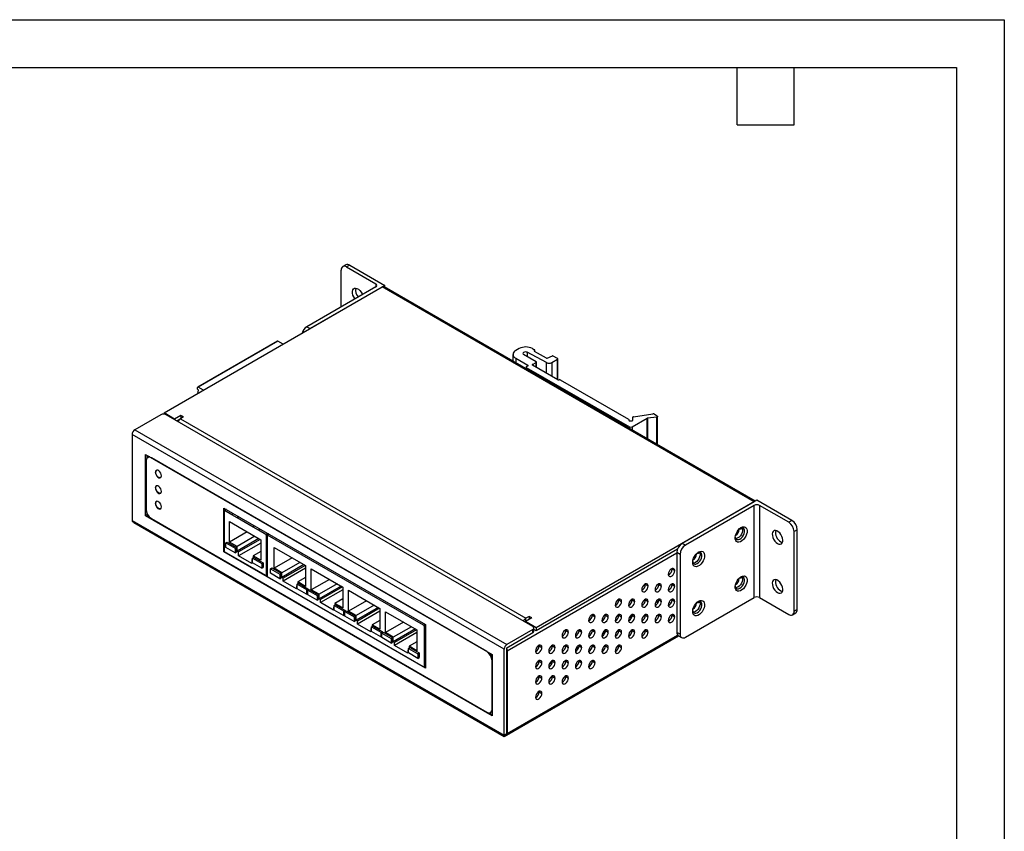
# Model space of a CAD drawing. Header units: millimetres. Extents: x 0 to 559, y 0 to 432.
# Tile 4 of 4: x 297 to 559, y 216 to 432. Entities that reach past the tile are written whole.
import ezdxf

# ---------------------------------------------------------------- set-up
doc = ezdxf.new("R2010")
doc.units = ezdxf.units.MM
doc.header["$LTSCALE"] = 2
doc.layers.add('TEXT', color=140, linetype='Continuous', lineweight=25)

msp = doc.modelspace()

# ---------------------------------------------------------------- linework, layer by layer
at = {"color": 7, "linetype": 'Continuous'}
for p, q in [((0, 431.81), (558.8, 431.81)), ((558.8, 431.81), (558.8, 0.01))]:
    msp.add_line(p, q, dxfattribs=at)
for p, q in [((382.36, 355.41), (382.36, 365.21)), ((383.62, 366.61), (382.77, 366.12)), ((384.62, 366.51), (383.77, 366.02)), ((383.77, 366.02), (391.55, 361.53)), ((384.62, 366.51), (393.96, 361.12)), ((335.2, 327.2), (393.25, 360.72)), ((391.55, 360.72), (373.24, 350.14)), ((393.96, 361.12), (374.09, 349.65)), ((391.55, 361.53), (391.55, 360.72)), ((492.24, 303.57), (393.25, 360.72)), ((492.54, 303.74), (393.75, 360.76)), ((393.96, 360.65), (393.96, 361.12)), ((373.24, 350.14), (374.09, 349.65)), ((365.39, 346.33), (344.17, 334.09)), ((365.49, 346.32), (344.27, 334.08)), ((366.9, 345.5), (365.49, 346.32)), ((429.7, 344.33), (428.78, 343.8)), ((436.99, 340.58), (431.87, 343.32)), ((431.87, 343.32), (431.87, 342.17)), ((433.24, 344.33), (433.8, 344)), ((433.8, 343.84), (433.73, 343.8)), ((433.73, 343.8), (433.73, 343.63)), ((433.73, 343.63), (436.87, 341.82)), ((433.8, 343.59), (433.8, 343.84)), ((433.86, 343.56), (433.86, 343.92)), ((428.05, 342.77), (428.05, 340.96)), ((428.78, 341.75), (432.03, 339.88)), ((428.78, 341.75), (428.78, 340.54)), ((434.23, 340.82), (430.9, 342.73)), ((433.24, 340.08), (434.23, 340.65)), ((434.23, 339.35), (434.23, 340.65)), ((434.28, 339.31), (434.28, 340.73)), ((437.12, 341.81), (438.54, 342.35)), ((438.37, 340.6), (439.95, 341.51)), ((439.95, 341.67), (438.8, 342.34)), ((439.95, 336.04), (439.95, 341.51)), ((440.01, 336.01), (440.01, 341.59)), ((431.55, 339.39), (431.55, 338.94)), ((432.03, 339.71), (431.61, 339.47)), ((431.61, 339.3), (459.05, 323.47)), ((431.61, 339.3), (431.61, 338.91)), ((432.03, 339.71), (432.03, 339.88)), ((433.24, 340.08), (433.24, 339.92)), ((440.02, 336), (433.24, 339.92)), ((436.99, 337.75), (436.99, 340.58)), ((438.37, 340.6), (438.37, 336.95)), ((440.38, 336.04), (440.31, 336)), ((440.66, 336.04), (458.79, 325.57)), ((344.12, 333.55), (344.13, 334)), ((344.36, 333.26), (344.12, 333.55)), ((344.21, 332.41), (344.36, 333.26)), ((345.69, 333.26), (344.27, 334.08)), ((334.35, 326.71), (327.42, 322.71)), ((338.02, 325.57), (335.2, 327.2)), ((335.2, 327.2), (335.2, 326.88)), ((433.34, 270.38), (335.76, 326.71)), ((339.72, 326.55), (338.02, 325.57)), ((338.02, 325.57), (338.02, 325.41)), ((339.57, 325.64), (338.59, 325.08)), ((338.73, 325), (339.16, 325.24)), ((340.43, 326.14), (339.58, 325.65)), ((339.58, 325.65), (431.5, 272.58)), ((340.43, 326.14), (339.72, 326.55)), ((339.72, 326.55), (339.72, 325.73)), ((458.85, 325.49), (458.85, 325.25)), ((459.05, 325.13), (459.75, 325.13)), ((459.75, 323.47), (463.74, 325.77)), ((459.95, 325.25), (459.95, 326.08)), ((460.1, 326.19), (465.25, 326.99)), ((463.74, 320.36), (463.74, 325.77)), ((466.31, 326.07), (463.84, 325.8)), ((463.84, 325.8), (463.84, 320.3)), ((466.47, 326.36), (465.44, 326.96)), ((466.31, 318.87), (466.31, 326.07)), ((466.56, 318.73), (466.56, 326.24)), ((327.42, 322.71), (426.41, 265.56)), ((459.05, 323.07), (459.05, 323.47)), ((459.75, 323.47), (459.75, 322.66)), ((425.71, 264.34), (326.71, 321.49)), ((326.71, 321.49), (326.71, 298.62)), ((330.25, 299.85), (330.25, 316.18)), ((330.25, 316.18), (422.52, 262.91)), ((330.6, 315.98), (330.6, 315.09)), ((331.01, 315.42), (330.84, 315.32)), ((331.87, 315.24), (331.84, 315.22)), ((421.07, 263.7), (331.84, 315.22)), ((330.42, 314.4), (330.42, 301.58)), ((332.97, 311.46), (332.9, 311.42)), ((332.97, 307.32), (332.9, 307.28)), ((492.95, 303.97), (473.08, 292.5)), ((502.29, 298.59), (492.95, 303.97)), ((332.97, 303.17), (332.9, 303.13)), ((351.13, 301.88), (404.78, 270.91)), ((351.13, 290.28), (351.13, 301.88)), ((351.74, 301.53), (351.21, 301.22)), ((351.3, 301.27), (351.3, 301.78)), ((351.8, 301.49), (351.31, 301.21)), ((351.39, 301.32), (351.39, 301.73)), ((492.24, 303.57), (434.19, 270.05)), ((492.24, 302.59), (473.93, 292.01)), ((492.24, 278.09), (492.24, 302.59)), ((501.44, 298.1), (493.66, 302.59)), ((493.66, 302.59), (493.66, 278.09)), ((330.6, 300.05), (330.25, 299.85)), ((422.52, 246.58), (330.25, 299.85)), ((330.6, 300.69), (330.6, 300.05)), ((330.6, 300.05), (331.15, 299.73)), ((331.84, 299.13), (421.07, 247.62)), ((351.17, 301.13), (351.17, 290.47)), ((353.25, 300.09), (351.31, 301.21)), ((353.56, 300.48), (353.25, 300.09)), ((354.66, 299.27), (353.25, 300.09)), ((354.66, 299.27), (354.97, 299.66)), ((354.93, 299.43), (354.66, 299.27)), ((358.9, 296.83), (354.66, 299.27)), ((355.07, 299.6), (354.93, 299.43)), ((326.71, 298.62), (425.71, 241.47)), ((327.13, 298.04), (425.7, 241.14)), ((352.61, 292.82), (352.61, 298.29)), ((352.61, 298.29), (360.96, 293.48)), ((359.21, 297.21), (358.9, 296.83)), ((360.32, 296.01), (358.9, 296.83)), ((360.32, 296.01), (360.63, 296.4)), ((360.59, 296.17), (360.32, 296.01)), ((360.73, 296.34), (360.59, 296.17)), ((488.19, 296.23), (488.25, 296.2)), ((502.29, 298.59), (501.44, 298.1)), ((503.7, 296.14), (502.85, 295.65)), ((503.7, 274.91), (503.7, 296.14)), ((357.35, 295.56), (352.61, 292.82)), ((359.4, 294.38), (354.66, 291.64)), ((360.46, 293.76), (354.66, 290.42)), ((360.82, 293.56), (355.02, 290.21)), ((362.26, 294.89), (360.32, 296.01)), ((360.96, 293.48), (360.96, 288.01)), ((362.26, 294.89), (362.75, 295.17)), ((363.03, 295.01), (362.4, 294.65)), ((362.4, 294.65), (362.4, 283.99)), ((362.63, 294.63), (362.63, 283.85)), ((363.1, 294.97), (362.67, 294.72)), ((363.16, 294.93), (362.77, 294.71)), ((404.25, 270.76), (362.77, 294.71)), ((502.85, 274.42), (502.85, 295.65)), ((351.66, 292.64), (352.01, 292.84)), ((351.66, 292.64), (354.13, 291.21)), ((351.66, 291.42), (351.66, 292.64)), ((354.13, 289.99), (351.66, 291.42)), ((352.01, 292.84), (354.49, 291.42)), ((354.66, 291.64), (352.61, 292.82)), ((354.13, 291.21), (354.49, 291.42)), ((354.13, 291.21), (354.13, 289.99)), ((354.49, 291.42), (354.49, 290.19)), ((354.66, 290.42), (354.66, 291.64)), ((360.96, 292.58), (355.02, 289.15)), ((364.52, 285.86), (364.52, 291.41)), ((364.52, 291.41), (372.87, 286.59)), ((471.86, 290.98), (434.19, 269.24)), ((473.93, 292.01), (473.08, 292.5)), ((351.21, 290.33), (351.13, 290.28)), ((404.78, 259.31), (351.13, 290.28)), ((362.26, 283.91), (351.31, 290.23)), ((354.13, 289.99), (354.49, 290.19)), ((355.02, 290.21), (354.66, 290.42)), ((355.02, 289.15), (355.02, 290.21)), ((358.55, 287.11), (355.02, 289.15)), ((358.73, 288.27), (358.55, 288.17)), ((358.73, 288.56), (359.08, 288.76)), ((358.73, 288.56), (361.2, 287.13)), ((358.73, 287.33), (358.73, 288.56)), ((360.96, 290.37), (358.9, 289.19)), ((358.9, 289.19), (358.9, 288.66)), ((360.96, 288.01), (358.9, 289.19)), ((359.08, 288.76), (361.56, 287.33)), ((369.33, 288.63), (364.52, 285.86)), ((471.67, 289.89), (426.55, 263.85)), ((472.52, 289.56), (471.67, 290.05)), ((471.67, 290.05), (471.67, 268.82)), ((472.52, 289.56), (472.52, 268.33)), ((476.87, 289.7), (476.94, 289.67)), ((358.55, 288.17), (358.55, 287.11)), ((358.73, 288.07), (358.55, 288.17)), ((361.2, 285.9), (358.73, 287.33)), ((361.2, 287.13), (361.56, 287.33)), ((361.2, 287.13), (361.2, 285.9)), ((361.2, 285.9), (361.56, 286.11)), ((361.56, 287.33), (361.56, 286.11)), ((363.57, 285.76), (363.92, 285.96)), ((363.57, 285.76), (366.04, 284.33)), ((363.57, 284.53), (363.57, 285.76)), ((363.92, 285.96), (366.4, 284.53)), ((366.57, 284.67), (364.52, 285.86)), ((371.38, 287.45), (366.57, 284.67)), ((372.44, 286.84), (366.57, 283.45)), ((372.8, 286.63), (366.93, 283.25)), ((372.87, 285.86), (366.93, 282.43)), ((372.87, 286.59), (372.87, 281.04)), ((374.4, 280.16), (374.4, 285.71)), ((374.4, 285.71), (382.75, 280.89)), ((470.38, 285.79), (470.39, 285.65)), ((470.39, 285.65), (471.1, 285.24)), ((362.36, 283.9), (362.63, 284.06)), ((362.4, 283.99), (362.63, 284.12)), ((362.63, 283.85), (362.45, 283.95)), ((362.63, 283.93), (362.52, 283.99)), ((404.25, 259.66), (362.77, 283.6)), ((366.04, 283.1), (363.57, 284.53)), ((366.04, 284.33), (366.4, 284.53)), ((366.04, 284.33), (366.04, 283.1)), ((366.04, 283.1), (366.4, 283.31)), ((366.4, 284.53), (366.4, 283.31)), ((366.57, 283.45), (366.57, 284.67)), ((366.93, 283.25), (366.57, 283.45)), ((366.93, 282.43), (366.93, 283.25)), ((372.87, 283.41), (370.82, 282.23)), ((488.19, 283.17), (488.25, 283.13)), ((370.46, 280.39), (366.93, 282.43)), ((370.64, 281.31), (370.46, 281.2)), ((370.46, 281.2), (370.46, 280.39)), ((370.64, 281.1), (370.46, 281.2)), ((370.64, 281.67), (370.99, 281.88)), ((370.64, 281.67), (373.11, 280.25)), ((370.64, 280.45), (370.64, 281.67)), ((373.11, 279.02), (370.64, 280.45)), ((370.82, 282.23), (370.82, 281.78)), ((372.87, 281.04), (370.82, 282.23)), ((370.99, 281.88), (373.47, 280.45)), ((373.11, 280.25), (373.47, 280.45)), ((373.47, 280.45), (373.47, 280.07)), ((379.21, 282.93), (374.4, 280.16)), ((381.26, 281.75), (376.45, 278.97)), ((382.32, 281.14), (376.45, 277.75)), ((382.68, 280.93), (376.81, 277.54)), ((382.75, 280.89), (382.75, 275.34)), ((463.31, 281.71), (463.32, 281.56)), ((463.32, 281.56), (464.03, 281.16)), ((466.85, 281.71), (466.86, 281.56)), ((466.86, 281.56), (467.57, 281.15)), ((470.38, 281.71), (470.39, 281.56)), ((470.39, 281.56), (471.1, 281.15)), ((373.11, 280.25), (373.11, 279.02)), ((373.11, 279.02), (373.45, 279.21)), ((373.45, 280.05), (373.8, 280.26)), ((373.45, 280.05), (375.92, 278.63)), ((373.45, 278.83), (373.45, 280.05)), ((375.92, 277.4), (373.45, 278.83)), ((373.8, 280.26), (376.28, 278.83)), ((376.45, 278.97), (374.4, 280.16)), ((375.92, 278.63), (376.28, 278.83)), ((375.92, 278.63), (375.92, 277.4)), ((376.28, 278.83), (376.28, 277.6)), ((376.45, 277.75), (376.45, 278.97)), ((376.81, 277.54), (376.45, 277.75)), ((382.75, 280.16), (376.81, 276.73)), ((384.28, 274.45), (384.28, 280.01)), ((384.28, 280.01), (392.62, 275.19)), ((473.93, 267.52), (492.24, 278.09)), ((493.66, 278.09), (501.44, 273.6)), ((375.92, 277.4), (376.28, 277.6)), ((376.81, 276.73), (376.81, 277.54)), ((380.34, 274.69), (376.81, 276.73)), ((380.52, 275.6), (380.34, 275.5)), ((380.34, 275.5), (380.34, 274.69)), ((380.52, 275.4), (380.34, 275.5)), ((380.52, 275.97), (380.87, 276.18)), ((380.52, 274.75), (380.52, 275.97)), ((380.52, 275.97), (382.99, 274.54)), ((382.75, 277.71), (380.69, 276.52)), ((380.69, 276.52), (380.69, 276.07)), ((382.75, 275.34), (380.69, 276.52)), ((380.87, 276.18), (383.35, 274.75)), ((389.09, 277.23), (384.28, 274.45)), ((391.14, 276.05), (386.33, 273.27)), ((392.2, 275.43), (386.33, 272.04)), ((392.55, 275.23), (386.68, 271.84)), ((392.62, 275.19), (392.62, 269.64)), ((456.24, 277.63), (456.25, 277.48)), ((456.25, 277.48), (456.96, 277.07)), ((459.78, 277.63), (459.79, 277.48)), ((459.79, 277.48), (460.5, 277.07)), ((463.31, 277.63), (463.32, 277.48)), ((463.32, 277.48), (464.03, 277.07)), ((466.81, 277.12), (465.98, 276.65)), ((466.85, 277.63), (466.86, 277.48)), ((466.86, 277.48), (467.57, 277.07)), ((470.38, 277.63), (470.39, 277.48)), ((470.39, 277.48), (471.1, 277.07)), ((476.87, 276.64), (476.94, 276.6)), ((382.99, 273.32), (380.52, 274.75)), ((382.99, 274.54), (383.35, 274.75)), ((382.99, 274.54), (382.99, 273.32)), ((382.99, 273.32), (383.33, 273.51)), ((383.33, 274.35), (383.68, 274.56)), ((383.33, 274.35), (385.8, 272.92)), ((383.33, 273.13), (383.33, 274.35)), ((385.8, 271.7), (383.33, 273.13)), ((383.35, 274.75), (383.35, 274.36)), ((383.68, 274.56), (386.15, 273.13)), ((386.33, 273.27), (384.28, 274.45)), ((385.8, 272.92), (386.15, 273.13)), ((385.8, 272.92), (385.8, 271.7)), ((386.15, 273.13), (386.15, 271.9)), ((386.33, 272.04), (386.33, 273.27)), ((392.62, 274.45), (386.68, 271.02)), ((394.16, 268.75), (394.16, 274.3)), ((394.16, 274.3), (402.5, 269.49)), ((433.06, 272.67), (431.36, 271.69)), ((432.35, 273.07), (431.5, 272.58)), ((431.5, 271.77), (431.5, 272.58)), ((433.06, 272.67), (432.35, 273.07)), ((432.35, 273.07), (432.35, 272.26)), ((449.17, 273.55), (449.18, 273.4)), ((449.18, 273.4), (449.89, 272.99)), ((452.71, 273.54), (452.72, 273.4)), ((452.72, 273.4), (453.42, 272.99)), ((456.24, 273.54), (456.25, 273.4)), ((456.25, 273.4), (456.96, 272.99)), ((459.74, 273.04), (458.91, 272.56)), ((459.78, 273.54), (459.79, 273.4)), ((459.79, 273.4), (460.5, 272.99)), ((463.31, 273.54), (463.32, 273.4)), ((463.32, 273.4), (464.03, 272.99)), ((466.85, 273.54), (466.86, 273.4)), ((466.86, 273.4), (467.57, 272.99)), ((470.38, 273.54), (470.39, 273.4)), ((470.39, 273.4), (471.1, 272.99)), ((502.44, 273.5), (503.29, 273.99)), ((503.7, 274.91), (502.85, 274.42)), ((385.8, 271.7), (386.15, 271.9)), ((386.68, 271.84), (386.33, 272.04)), ((386.68, 271.02), (386.68, 271.84)), ((390.22, 268.98), (386.68, 271.02)), ((390.4, 269.9), (390.22, 269.8)), ((390.4, 270.27), (390.75, 270.47)), ((390.4, 270.27), (392.87, 268.84)), ((390.4, 269.04), (390.4, 270.27)), ((392.62, 272), (390.57, 270.82)), ((390.57, 270.82), (390.57, 270.37)), ((392.62, 269.64), (390.57, 270.82)), ((390.75, 270.47), (393.22, 269.04)), ((398.97, 271.53), (394.16, 268.75)), ((401.02, 270.34), (396.21, 267.57)), ((404.25, 270.76), (404.64, 270.99)), ((404.78, 270.74), (404.39, 270.52)), ((404.39, 270.52), (404.39, 259.74)), ((404.78, 270.91), (404.78, 259.31)), ((431.36, 271.69), (431.22, 271.6)), ((431.29, 271.56), (431.36, 271.6)), ((434.19, 270.05), (431.36, 271.69)), ((431.36, 271.69), (431.36, 271.52)), ((433.64, 269.15), (433.64, 269.97)), ((434.19, 270.05), (434.19, 269.24)), ((390.22, 269.8), (390.22, 268.98)), ((390.4, 269.7), (390.22, 269.8)), ((392.87, 267.62), (390.4, 269.04)), ((392.87, 268.84), (393.22, 269.04)), ((392.87, 268.84), (392.87, 267.62)), ((392.87, 267.62), (393.2, 267.81)), ((393.2, 268.65), (393.56, 268.85)), ((393.2, 268.65), (395.68, 267.22)), ((393.2, 267.42), (393.2, 268.65)), ((395.68, 265.99), (393.2, 267.42)), ((393.22, 269.04), (393.22, 268.66)), ((393.56, 268.85), (396.03, 267.42)), ((396.21, 267.57), (394.16, 268.75)), ((395.68, 267.22), (396.03, 267.42)), ((396.03, 267.42), (396.03, 266.2)), ((402.08, 269.73), (396.21, 266.34)), ((396.21, 266.34), (396.21, 267.57)), ((402.43, 269.53), (396.56, 266.14)), ((402.5, 268.75), (396.56, 265.32)), ((402.5, 269.49), (402.5, 263.93)), ((425.71, 241.14), (472.08, 267.91)), ((433.34, 269.56), (426.41, 265.56)), ((426.41, 264.75), (433.34, 268.75)), ((426.55, 241.96), (471.86, 268.12)), ((433.34, 268.75), (433.34, 269.56)), ((434.19, 269.24), (433.64, 269.56)), ((442.1, 269.46), (442.11, 269.32)), ((442.11, 269.32), (442.82, 268.91)), ((445.64, 269.46), (445.65, 269.32)), ((445.65, 269.32), (446.35, 268.91)), ((449.17, 269.46), (449.18, 269.32)), ((449.18, 269.32), (449.89, 268.91)), ((452.67, 268.96), (451.84, 268.48)), ((452.71, 269.46), (452.72, 269.32)), ((452.72, 269.32), (453.42, 268.91)), ((456.24, 269.46), (456.25, 269.32)), ((456.25, 269.32), (456.96, 268.91)), ((459.78, 269.46), (459.79, 269.32)), ((459.79, 269.32), (460.5, 268.91)), ((463.31, 269.46), (463.32, 269.32)), ((463.32, 269.32), (464.03, 268.91)), ((472.52, 268.33), (471.67, 268.82)), ((472.08, 267.91), (472.93, 267.42)), ((395.68, 267.22), (395.68, 265.99)), ((395.68, 265.99), (396.03, 266.2)), ((396.56, 266.14), (396.21, 266.34)), ((396.56, 265.32), (396.56, 266.14)), ((400.1, 263.28), (396.56, 265.32)), ((400.27, 264.57), (400.63, 264.77)), ((402.5, 266.3), (400.45, 265.12)), ((400.45, 265.12), (400.45, 264.67)), ((402.5, 263.93), (400.45, 265.12)), ((400.63, 264.77), (403.1, 263.34)), ((426.41, 241.88), (426.41, 264.75)), ((435.03, 265.38), (435.04, 265.24)), ((435.04, 265.24), (435.75, 264.83)), ((438.56, 265.38), (438.58, 265.23)), ((438.58, 265.23), (439.28, 264.83)), ((442.1, 265.38), (442.11, 265.23)), ((442.11, 265.23), (442.82, 264.83)), ((445.6, 264.88), (444.77, 264.4)), ((445.64, 265.38), (445.65, 265.23)), ((445.65, 265.23), (446.35, 264.83)), ((449.17, 265.38), (449.18, 265.23)), ((449.18, 265.23), (449.89, 264.83)), ((452.71, 265.38), (452.72, 265.23)), ((452.72, 265.23), (453.42, 264.83)), ((456.24, 265.38), (456.25, 265.23)), ((456.25, 265.23), (456.96, 264.83)), ((400.27, 264.2), (400.1, 264.1)), ((400.1, 264.1), (400.1, 263.28)), ((400.27, 263.99), (400.1, 264.1)), ((400.27, 264.57), (402.75, 263.14)), ((400.27, 263.34), (400.27, 264.57)), ((402.75, 261.91), (400.27, 263.34)), ((402.75, 263.14), (403.1, 263.34)), ((402.75, 263.14), (402.75, 261.91)), ((402.75, 261.91), (403.1, 262.12)), ((403.1, 263.34), (403.1, 262.12)), ((421.07, 263.7), (421.11, 263.73)), ((422.52, 262.91), (422.52, 246.58)), ((425.71, 241.47), (425.71, 264.34)), ((426.55, 263.85), (426.55, 241.96)), ((404.35, 259.65), (404.78, 259.9)), ((404.39, 259.74), (404.78, 259.96)), ((404.78, 259.51), (404.45, 259.71)), ((404.78, 259.6), (404.52, 259.75)), ((422.52, 261.28), (422.49, 261.26)), ((422.49, 248.44), (422.49, 261.26)), ((435.03, 261.3), (435.04, 261.15)), ((435.04, 261.15), (435.75, 260.74)), ((438.53, 260.8), (437.7, 260.32)), ((438.56, 261.3), (438.58, 261.15)), ((438.58, 261.15), (439.28, 260.74)), ((442.1, 261.3), (442.11, 261.15)), ((442.11, 261.15), (442.82, 260.74)), ((445.64, 261.3), (445.65, 261.15)), ((445.65, 261.15), (446.35, 260.74)), ((449.17, 261.3), (449.18, 261.15)), ((449.18, 261.15), (449.89, 260.74)), ((435.03, 257.22), (435.04, 257.07)), ((435.04, 257.07), (435.75, 256.66)), ((438.56, 257.22), (438.58, 257.07)), ((438.58, 257.07), (439.28, 256.66)), ((442.1, 257.21), (442.11, 257.07)), ((442.11, 257.07), (442.82, 256.66)), ((435.03, 253.13), (435.04, 252.99)), ((435.04, 252.99), (435.75, 252.58)), ((421.76, 247.43), (422.52, 246.99)), ((422.07, 247.52), (422.25, 247.62)), ((422.49, 248.44), (422.52, 248.46)), ((425.71, 241.47), (426.41, 241.88)), ((426.55, 241.96), (426.41, 242.05)), ((426.41, 241.88), (426.55, 241.96))]:
    msp.add_line(p, q)
at = {"flags": 128}
for points in [[(386.07, 357.55), (386.01, 357.62), (385.71, 358.07), (385.49, 358.57), (385.36, 359.06), (385.33, 359.52), (385.41, 359.91), (385.59, 360.2), (385.85, 360.37), (386.18, 360.41), (386.55, 360.32), (386.94, 360.1), (387.31, 359.76), (387.64, 359.34), (387.9, 358.87), (387.99, 358.66)], [(431.87, 343.32), (431.64, 343.4), (431.38, 343.42), (431.11, 343.39), (430.89, 343.3), (430.75, 343.17), (430.7, 343.02), (430.75, 342.86), (430.9, 342.73)], [(458.85, 325.25), (458.85, 325.22), (458.86, 325.2), (458.88, 325.18), (458.91, 325.16), (458.94, 325.15), (458.97, 325.14), (459.01, 325.13), (459.05, 325.13)], [(459.75, 325.13), (459.79, 325.13), (459.82, 325.14), (459.86, 325.15), (459.89, 325.16), (459.91, 325.18), (459.93, 325.2), (459.94, 325.22), (459.95, 325.25)], [(466.47, 326.36), (466.52, 326.33), (466.55, 326.28), (466.56, 326.24), (466.55, 326.19), (466.51, 326.15), (466.46, 326.11), (466.39, 326.09), (466.31, 326.07)], [(331.4, 315.51), (331.23, 315.5), (331.01, 315.42)], [(334.52, 310.48), (334.48, 310.83), (334.33, 311.2), (334.12, 311.53), (333.85, 311.8), (333.57, 311.96), (333.3, 312), (333.09, 311.92), (332.95, 311.72), (332.9, 311.42)], [(332.9, 311.42), (332.95, 311.07), (333.09, 310.71), (333.3, 310.38), (333.57, 310.11), (333.85, 309.95), (334.12, 309.91), (334.33, 309.99), (334.48, 310.19), (334.52, 310.48)], [(334.32, 309.98), (334.19, 309.95), (333.92, 309.99), (333.64, 310.15), (333.38, 310.42), (333.16, 310.75), (333.02, 311.11), (332.97, 311.46)], [(334.52, 306.34), (334.48, 306.69), (334.33, 307.05), (334.12, 307.38), (333.85, 307.65), (333.57, 307.81), (333.3, 307.85), (333.09, 307.77), (332.95, 307.57), (332.9, 307.28)], [(332.9, 307.28), (332.95, 306.93), (333.09, 306.56), (333.3, 306.23), (333.57, 305.96), (333.85, 305.8), (334.12, 305.76), (334.33, 305.84), (334.48, 306.04), (334.52, 306.34)], [(334.32, 305.83), (334.19, 305.8), (333.92, 305.84), (333.64, 306), (333.38, 306.27), (333.16, 306.6), (333.02, 306.97), (332.97, 307.32)], [(334.52, 302.19), (334.48, 302.54), (334.33, 302.9), (334.12, 303.24), (333.85, 303.5), (333.57, 303.66), (333.3, 303.71), (333.09, 303.62), (332.95, 303.42), (332.9, 303.13)], [(332.9, 303.13), (332.95, 302.78), (333.09, 302.41), (333.3, 302.08), (333.57, 301.81), (333.85, 301.65), (334.12, 301.61), (334.33, 301.69), (334.48, 301.9), (334.52, 302.19)], [(334.32, 301.68), (334.19, 301.65), (333.92, 301.69), (333.64, 301.86), (333.38, 302.12), (333.16, 302.45), (333.02, 302.82), (332.97, 303.17)], [(488.78, 296.71), (489.18, 296.88), (489.55, 296.92), (489.87, 296.84), (490.12, 296.63), (490.29, 296.31), (490.37, 295.9), (490.34, 295.43), (490.22, 294.92), (490.01, 294.41), (489.71, 293.92), (489.37, 293.5), (488.98, 293.16), (488.58, 292.93), (488.19, 292.82), (487.84, 292.84), (487.55, 292.99), (487.34, 293.26), (487.22, 293.62), (487.19, 294.07), (487.27, 294.57), (487.44, 295.08), (487.69, 295.58), (488.01, 296.04), (488.38, 296.42), (488.78, 296.71)], [(487.2, 294.18), (487.2, 294.16), (487.3, 293.83), (487.49, 293.6), (487.76, 293.49), (488.08, 293.5), (488.43, 293.65), (488.77, 293.91), (489.1, 294.26), (489.36, 294.68), (489.55, 295.13), (489.65, 295.58), (489.65, 295.99), (489.55, 296.32), (489.36, 296.55), (489.1, 296.66), (488.77, 296.65), (488.59, 296.59)], [(489.02, 296.67), (489.06, 296.6), (489.16, 296.27), (489.16, 295.86), (489.06, 295.42), (488.87, 294.96), (488.6, 294.54), (488.28, 294.19), (487.93, 293.93), (487.58, 293.79), (487.34, 293.76)], [(498.47, 292.46), (498.85, 292.3), (499.2, 292.28), (499.5, 292.38), (499.72, 292.62), (499.85, 292.96), (499.88, 293.39), (499.8, 293.87), (499.62, 294.37), (499.36, 294.85), (499.03, 295.27), (498.66, 295.6), (498.27, 295.82), (497.9, 295.92), (497.57, 295.88), (497.31, 295.7), (497.13, 295.41), (497.06, 295.02), (497.08, 294.56), (497.21, 294.07), (497.43, 293.58), (497.73, 293.12), (498.09, 292.74), (498.47, 292.46)], [(499.32, 292.95), (499.7, 292.79), (499.8, 292.77)], [(477.47, 290.18), (477.86, 290.35), (478.23, 290.39), (478.56, 290.31), (478.81, 290.1), (478.98, 289.78), (479.05, 289.37), (479.03, 288.9), (478.91, 288.39), (478.69, 287.88), (478.4, 287.39), (478.05, 286.97), (477.67, 286.63), (477.27, 286.4), (476.88, 286.29), (476.53, 286.31), (476.24, 286.46), (476.03, 286.73), (475.9, 287.09), (475.88, 287.54), (475.95, 288.03), (476.12, 288.55), (476.38, 289.05), (476.7, 289.51), (477.07, 289.89), (477.47, 290.18)], [(475.89, 287.64), (475.89, 287.63), (475.99, 287.3), (476.18, 287.07), (476.44, 286.96), (476.76, 286.97), (477.11, 287.11), (477.46, 287.37), (477.78, 287.73), (478.05, 288.15), (478.24, 288.6), (478.34, 289.05), (478.34, 289.45), (478.24, 289.79), (478.05, 290.02), (477.78, 290.13), (477.46, 290.12), (477.28, 290.06)], [(477.7, 290.14), (477.74, 290.07), (477.84, 289.74), (477.84, 289.33), (477.74, 288.89), (477.55, 288.43), (477.29, 288.01), (476.97, 287.66), (476.62, 287.4), (476.27, 287.26), (476.03, 287.23)], [(471.1, 285.24), (471.05, 285.54), (470.9, 285.75), (470.68, 285.84), (470.4, 285.8), (470.11, 285.63), (469.83, 285.35), (469.6, 285), (469.46, 284.62), (469.4, 284.26)], [(469.4, 284.26), (469.46, 283.95), (469.6, 283.74), (469.83, 283.65), (470.11, 283.7), (470.4, 283.87), (470.68, 284.14), (470.9, 284.49), (471.05, 284.87), (471.1, 285.24)], [(488.78, 283.64), (489.18, 283.81), (489.55, 283.86), (489.87, 283.77), (490.12, 283.57), (490.29, 283.25), (490.37, 282.84), (490.34, 282.36), (490.22, 281.86), (490.01, 281.34), (489.71, 280.86), (489.37, 280.44), (488.98, 280.1), (488.58, 279.87), (488.19, 279.76), (487.84, 279.78), (487.55, 279.93), (487.34, 280.19), (487.22, 280.56), (487.19, 281.01), (487.27, 281.5), (487.44, 282.02), (487.69, 282.52), (488.01, 282.97), (488.38, 283.36), (488.78, 283.64)], [(487.2, 281.11), (487.2, 281.1), (487.3, 280.77), (487.49, 280.53), (487.76, 280.42), (488.08, 280.44), (488.43, 280.58), (488.77, 280.84), (489.1, 281.19), (489.36, 281.61), (489.55, 282.07), (489.65, 282.51), (489.65, 282.92), (489.55, 283.25), (489.36, 283.49), (489.1, 283.6), (488.77, 283.58), (488.59, 283.52)], [(489.02, 283.61), (489.06, 283.54), (489.16, 283.21), (489.16, 282.8), (489.06, 282.35), (488.87, 281.9), (488.6, 281.48), (488.28, 281.13), (487.93, 280.87), (487.58, 280.72), (487.34, 280.7)], [(464.03, 281.16), (463.98, 281.46), (463.83, 281.67), (463.61, 281.76), (463.33, 281.72), (463.04, 281.55), (462.76, 281.27), (462.53, 280.92), (462.39, 280.54), (462.33, 280.18)], [(462.33, 280.18), (462.39, 279.87), (462.53, 279.66), (462.76, 279.57), (463.04, 279.62), (463.33, 279.79), (463.61, 280.06), (463.83, 280.41), (463.98, 280.79), (464.03, 281.16)], [(467.57, 281.15), (467.52, 281.46), (467.37, 281.67), (467.14, 281.76), (466.87, 281.72), (466.57, 281.54), (466.29, 281.27), (466.07, 280.92), (465.92, 280.54), (465.87, 280.18)], [(465.87, 280.18), (465.92, 279.87), (466.07, 279.66), (466.29, 279.57), (466.57, 279.62), (466.87, 279.79), (467.14, 280.06), (467.37, 280.41), (467.52, 280.79), (467.57, 281.15)], [(471.1, 281.15), (471.05, 281.46), (470.9, 281.67), (470.68, 281.76), (470.4, 281.71), (470.11, 281.54), (469.83, 281.27), (469.6, 280.92), (469.46, 280.54), (469.4, 280.17)], [(469.4, 280.17), (469.46, 279.87), (469.6, 279.66), (469.83, 279.57), (470.11, 279.61), (470.4, 279.78), (470.68, 280.06), (470.9, 280.41), (471.05, 280.79), (471.1, 281.15)], [(498.47, 279.4), (498.85, 279.24), (499.2, 279.21), (499.5, 279.32), (499.72, 279.55), (499.85, 279.9), (499.88, 280.33), (499.8, 280.81), (499.62, 281.31), (499.36, 281.78), (499.03, 282.2), (498.66, 282.54), (498.27, 282.76), (497.9, 282.85), (497.57, 282.81), (497.31, 282.64), (497.13, 282.35), (497.06, 281.96), (497.08, 281.5), (497.21, 281), (497.43, 280.51), (497.73, 280.06), (498.09, 279.68), (498.47, 279.4)], [(499.32, 279.89), (499.7, 279.73), (499.8, 279.71)], [(456.96, 277.07), (456.91, 277.38), (456.76, 277.59), (456.54, 277.68), (456.26, 277.63), (455.96, 277.46), (455.69, 277.19), (455.46, 276.84), (455.31, 276.46), (455.26, 276.09)], [(455.26, 276.09), (455.31, 275.79), (455.46, 275.58), (455.69, 275.49), (455.96, 275.53), (456.26, 275.7), (456.54, 275.98), (456.76, 276.33), (456.91, 276.71), (456.96, 277.07)], [(460.5, 277.07), (460.44, 277.38), (460.3, 277.59), (460.07, 277.68), (459.79, 277.63), (459.5, 277.46), (459.22, 277.19), (459, 276.84), (458.85, 276.46), (458.8, 276.09)], [(458.8, 276.09), (458.85, 275.79), (459, 275.58), (459.22, 275.49), (459.5, 275.53), (459.79, 275.7), (460.07, 275.98), (460.3, 276.33), (460.44, 276.71), (460.5, 277.07)], [(464.03, 277.07), (463.98, 277.38), (463.83, 277.59), (463.61, 277.68), (463.33, 277.63), (463.04, 277.46), (462.76, 277.19), (462.53, 276.84), (462.39, 276.46), (462.33, 276.09)], [(462.33, 276.09), (462.39, 275.79), (462.53, 275.58), (462.76, 275.49), (463.04, 275.53), (463.33, 275.7), (463.61, 275.98), (463.83, 276.33), (463.98, 276.71), (464.03, 277.07)], [(467.57, 277.07), (467.52, 277.38), (467.37, 277.59), (467.14, 277.68), (466.87, 277.63), (466.57, 277.46), (466.29, 277.19), (466.07, 276.84), (465.92, 276.46), (465.87, 276.09)], [(465.87, 276.09), (465.92, 275.79), (466.07, 275.58), (466.29, 275.49), (466.57, 275.53), (466.87, 275.7), (467.14, 275.98), (467.37, 276.33), (467.52, 276.71), (467.57, 277.07)], [(471.1, 277.07), (471.05, 277.38), (470.9, 277.59), (470.68, 277.68), (470.4, 277.63), (470.11, 277.46), (469.83, 277.19), (469.6, 276.84), (469.46, 276.46), (469.4, 276.09)], [(469.4, 276.09), (469.46, 275.79), (469.6, 275.58), (469.83, 275.49), (470.11, 275.53), (470.4, 275.7), (470.68, 275.98), (470.9, 276.33), (471.05, 276.71), (471.1, 277.07)], [(469.59, 276.81), (469.65, 276.78), (470.13, 276.61)], [(477.47, 277.11), (477.86, 277.28), (478.23, 277.33), (478.56, 277.24), (478.81, 277.03), (478.98, 276.72), (479.05, 276.31), (479.03, 275.83), (478.91, 275.32), (478.69, 274.81), (478.4, 274.33), (478.05, 273.9), (477.67, 273.57), (477.27, 273.34), (476.88, 273.23), (476.53, 273.25), (476.24, 273.4), (476.03, 273.66), (475.9, 274.03), (475.88, 274.47), (475.95, 274.97), (476.12, 275.48), (476.38, 275.99), (476.7, 276.44), (477.07, 276.83), (477.47, 277.11)], [(475.89, 274.58), (475.89, 274.57), (475.99, 274.24), (476.18, 274), (476.44, 273.89), (476.76, 273.91), (477.11, 274.05), (477.46, 274.31), (477.78, 274.66), (478.05, 275.08), (478.24, 275.54), (478.34, 275.98), (478.34, 276.39), (478.24, 276.72), (478.05, 276.95), (477.78, 277.07), (477.46, 277.05), (477.28, 276.99)], [(477.7, 277.08), (477.74, 277.01), (477.84, 276.68), (477.84, 276.27), (477.74, 275.82), (477.55, 275.37), (477.29, 274.95), (476.97, 274.6), (476.62, 274.34), (476.27, 274.19), (476.03, 274.17)], [(449.89, 272.99), (449.84, 273.3), (449.69, 273.51), (449.46, 273.59), (449.19, 273.55), (448.89, 273.38), (448.62, 273.1), (448.39, 272.76), (448.24, 272.38), (448.19, 272.01)], [(448.19, 272.01), (448.24, 271.71), (448.39, 271.5), (448.62, 271.41), (448.89, 271.45), (449.19, 271.62), (449.46, 271.9), (449.69, 272.25), (449.84, 272.63), (449.89, 272.99)], [(453.42, 272.99), (453.37, 273.3), (453.23, 273.51), (453, 273.59), (452.72, 273.55), (452.43, 273.38), (452.15, 273.1), (451.93, 272.76), (451.78, 272.38), (451.73, 272.01)], [(451.73, 272.01), (451.78, 271.71), (451.93, 271.5), (452.15, 271.41), (452.43, 271.45), (452.72, 271.62), (453, 271.9), (453.23, 272.25), (453.37, 272.63), (453.42, 272.99)], [(456.96, 272.99), (456.91, 273.3), (456.76, 273.51), (456.54, 273.59), (456.26, 273.55), (455.96, 273.38), (455.69, 273.1), (455.46, 272.76), (455.31, 272.38), (455.26, 272.01)], [(455.26, 272.01), (455.31, 271.71), (455.46, 271.5), (455.69, 271.41), (455.96, 271.45), (456.26, 271.62), (456.54, 271.9), (456.76, 272.25), (456.91, 272.63), (456.96, 272.99)], [(460.5, 272.99), (460.44, 273.3), (460.3, 273.51), (460.07, 273.59), (459.79, 273.55), (459.5, 273.38), (459.22, 273.1), (459, 272.75), (458.85, 272.38), (458.8, 272.01)], [(458.8, 272.01), (458.85, 271.7), (459, 271.5), (459.22, 271.41), (459.5, 271.45), (459.79, 271.62), (460.07, 271.9), (460.3, 272.25), (460.44, 272.63), (460.5, 272.99)], [(464.03, 272.99), (463.98, 273.3), (463.83, 273.51), (463.61, 273.59), (463.33, 273.55), (463.04, 273.38), (462.76, 273.1), (462.53, 272.75), (462.39, 272.37), (462.33, 272.01)], [(462.33, 272.01), (462.39, 271.7), (462.53, 271.49), (462.76, 271.41), (463.04, 271.45), (463.33, 271.62), (463.61, 271.9), (463.83, 272.25), (463.98, 272.63), (464.03, 272.99)], [(467.57, 272.99), (467.52, 273.3), (467.37, 273.5), (467.14, 273.59), (466.87, 273.55), (466.57, 273.38), (466.29, 273.1), (466.07, 272.75), (465.92, 272.37), (465.87, 272.01)], [(465.87, 272.01), (465.92, 271.7), (466.07, 271.49), (466.29, 271.41), (466.57, 271.45), (466.87, 271.62), (467.14, 271.9), (467.37, 272.25), (467.52, 272.62), (467.57, 272.99)], [(471.1, 272.99), (471.05, 273.29), (470.9, 273.5), (470.68, 273.59), (470.4, 273.55), (470.11, 273.38), (469.83, 273.1), (469.6, 272.75), (469.46, 272.37), (469.4, 272.01)], [(469.4, 272.01), (469.46, 271.7), (469.6, 271.49), (469.83, 271.41), (470.11, 271.45), (470.4, 271.62), (470.68, 271.9), (470.9, 272.24), (471.05, 272.62), (471.1, 272.99)], [(442.82, 268.91), (442.77, 269.21), (442.62, 269.42), (442.39, 269.51), (442.12, 269.47), (441.82, 269.3), (441.54, 269.02), (441.32, 268.67), (441.17, 268.29), (441.12, 267.93)], [(441.12, 267.93), (441.17, 267.62), (441.32, 267.41), (441.54, 267.33), (441.82, 267.37), (442.12, 267.54), (442.39, 267.82), (442.62, 268.16), (442.77, 268.54), (442.82, 268.91)], [(446.35, 268.91), (446.3, 269.21), (446.15, 269.42), (445.93, 269.51), (445.65, 269.47), (445.36, 269.3), (445.08, 269.02), (444.85, 268.67), (444.71, 268.29), (444.66, 267.93)], [(444.66, 267.93), (444.71, 267.62), (444.85, 267.41), (445.08, 267.33), (445.36, 267.37), (445.65, 267.54), (445.93, 267.82), (446.15, 268.16), (446.3, 268.54), (446.35, 268.91)], [(449.89, 268.91), (449.84, 269.21), (449.69, 269.42), (449.46, 269.51), (449.19, 269.47), (448.89, 269.3), (448.62, 269.02), (448.39, 268.67), (448.24, 268.29), (448.19, 267.93)], [(448.19, 267.93), (448.24, 267.62), (448.39, 267.41), (448.62, 267.33), (448.89, 267.37), (449.19, 267.54), (449.46, 267.81), (449.69, 268.16), (449.84, 268.54), (449.89, 268.91)], [(453.42, 268.91), (453.37, 269.21), (453.23, 269.42), (453, 269.51), (452.72, 269.47), (452.43, 269.3), (452.15, 269.02), (451.93, 268.67), (451.78, 268.29), (451.73, 267.93)], [(451.73, 267.93), (451.78, 267.62), (451.93, 267.41), (452.15, 267.32), (452.43, 267.37), (452.72, 267.54), (453, 267.81), (453.23, 268.16), (453.37, 268.54), (453.42, 268.91)], [(456.96, 268.91), (456.91, 269.21), (456.76, 269.42), (456.54, 269.51), (456.26, 269.47), (455.96, 269.3), (455.69, 269.02), (455.46, 268.67), (455.31, 268.29), (455.26, 267.93)], [(455.26, 267.93), (455.31, 267.62), (455.46, 267.41), (455.69, 267.32), (455.96, 267.37), (456.26, 267.54), (456.54, 267.81), (456.76, 268.16), (456.91, 268.54), (456.96, 268.91)], [(460.5, 268.91), (460.44, 269.21), (460.3, 269.42), (460.07, 269.51), (459.79, 269.47), (459.5, 269.3), (459.22, 269.02), (459, 268.67), (458.85, 268.29), (458.8, 267.93)], [(458.8, 267.93), (458.85, 267.62), (459, 267.41), (459.22, 267.32), (459.5, 267.37), (459.79, 267.54), (460.07, 267.81), (460.3, 268.16), (460.44, 268.54), (460.5, 268.91)], [(464.03, 268.91), (463.98, 269.21), (463.83, 269.42), (463.61, 269.51), (463.33, 269.47), (463.04, 269.3), (462.76, 269.02), (462.53, 268.67), (462.39, 268.29), (462.33, 267.93)], [(462.33, 267.93), (462.39, 267.62), (462.53, 267.41), (462.76, 267.32), (463.04, 267.37), (463.33, 267.54), (463.61, 267.81), (463.83, 268.16), (463.98, 268.54), (464.03, 268.91)], [(435.75, 264.83), (435.7, 265.13), (435.55, 265.34), (435.32, 265.43), (435.05, 265.39), (434.75, 265.22), (434.47, 264.94), (434.25, 264.59), (434.1, 264.21), (434.05, 263.85)], [(434.05, 263.85), (434.1, 263.54), (434.25, 263.33), (434.47, 263.24), (434.75, 263.29), (435.05, 263.46), (435.32, 263.73), (435.55, 264.08), (435.7, 264.46), (435.75, 264.83)], [(439.28, 264.83), (439.23, 265.13), (439.08, 265.34), (438.86, 265.43), (438.58, 265.39), (438.29, 265.22), (438.01, 264.94), (437.78, 264.59), (437.64, 264.21), (437.59, 263.85)], [(437.59, 263.85), (437.64, 263.54), (437.78, 263.33), (438.01, 263.24), (438.29, 263.29), (438.58, 263.46), (438.86, 263.73), (439.08, 264.08), (439.23, 264.46), (439.28, 264.83)], [(442.82, 264.83), (442.77, 265.13), (442.62, 265.34), (442.39, 265.43), (442.12, 265.39), (441.82, 265.22), (441.54, 264.94), (441.32, 264.59), (441.17, 264.21), (441.12, 263.85)], [(441.12, 263.85), (441.17, 263.54), (441.32, 263.33), (441.54, 263.24), (441.82, 263.29), (442.12, 263.46), (442.39, 263.73), (442.62, 264.08), (442.77, 264.46), (442.82, 264.83)], [(446.35, 264.83), (446.3, 265.13), (446.15, 265.34), (445.93, 265.43), (445.65, 265.39), (445.36, 265.22), (445.08, 264.94), (444.85, 264.59), (444.71, 264.21), (444.66, 263.85)], [(444.66, 263.85), (444.71, 263.54), (444.85, 263.33), (445.08, 263.24), (445.36, 263.29), (445.65, 263.46), (445.93, 263.73), (446.15, 264.08), (446.3, 264.46), (446.35, 264.83)], [(449.89, 264.83), (449.84, 265.13), (449.69, 265.34), (449.46, 265.43), (449.19, 265.39), (448.89, 265.22), (448.62, 264.94), (448.39, 264.59), (448.24, 264.21), (448.19, 263.85)], [(448.19, 263.85), (448.24, 263.54), (448.39, 263.33), (448.62, 263.24), (448.89, 263.29), (449.19, 263.46), (449.46, 263.73), (449.69, 264.08), (449.84, 264.46), (449.89, 264.83)], [(453.42, 264.83), (453.37, 265.13), (453.23, 265.34), (453, 265.43), (452.72, 265.39), (452.43, 265.22), (452.15, 264.94), (451.93, 264.59), (451.78, 264.21), (451.73, 263.85)], [(451.73, 263.85), (451.78, 263.54), (451.93, 263.33), (452.15, 263.24), (452.43, 263.29), (452.72, 263.46), (453, 263.73), (453.23, 264.08), (453.37, 264.46), (453.42, 264.83)], [(456.96, 264.83), (456.91, 265.13), (456.76, 265.34), (456.54, 265.43), (456.26, 265.39), (455.96, 265.22), (455.69, 264.94), (455.46, 264.59), (455.31, 264.21), (455.26, 263.85)], [(455.26, 263.85), (455.31, 263.54), (455.46, 263.33), (455.69, 263.24), (455.96, 263.29), (456.26, 263.46), (456.54, 263.73), (456.76, 264.08), (456.91, 264.46), (456.96, 264.83)], [(435.75, 260.74), (435.7, 261.05), (435.55, 261.26), (435.32, 261.35), (435.05, 261.3), (434.75, 261.13), (434.47, 260.86), (434.25, 260.51), (434.1, 260.13), (434.05, 259.76)], [(434.05, 259.76), (434.1, 259.46), (434.25, 259.25), (434.47, 259.16), (434.75, 259.2), (435.05, 259.37), (435.32, 259.65), (435.55, 260), (435.7, 260.38), (435.75, 260.74)], [(439.28, 260.74), (439.23, 261.05), (439.08, 261.26), (438.86, 261.35), (438.58, 261.3), (438.29, 261.13), (438.01, 260.86), (437.78, 260.51), (437.64, 260.13), (437.59, 259.76)], [(437.59, 259.76), (437.64, 259.46), (437.78, 259.25), (438.01, 259.16), (438.29, 259.2), (438.58, 259.37), (438.86, 259.65), (439.08, 260), (439.23, 260.38), (439.28, 260.74)], [(442.82, 260.74), (442.77, 261.05), (442.62, 261.26), (442.39, 261.35), (442.12, 261.3), (441.82, 261.13), (441.54, 260.86), (441.32, 260.51), (441.17, 260.13), (441.12, 259.76)], [(441.12, 259.76), (441.17, 259.46), (441.32, 259.25), (441.54, 259.16), (441.82, 259.2), (442.12, 259.37), (442.39, 259.65), (442.62, 260), (442.77, 260.38), (442.82, 260.74)], [(446.35, 260.74), (446.3, 261.05), (446.15, 261.26), (445.93, 261.35), (445.65, 261.3), (445.36, 261.13), (445.08, 260.86), (444.85, 260.51), (444.71, 260.13), (444.66, 259.76)], [(444.66, 259.76), (444.71, 259.46), (444.85, 259.25), (445.08, 259.16), (445.36, 259.2), (445.65, 259.37), (445.93, 259.65), (446.15, 260), (446.3, 260.38), (446.35, 260.74)], [(449.89, 260.74), (449.84, 261.05), (449.69, 261.26), (449.46, 261.35), (449.19, 261.3), (448.89, 261.13), (448.62, 260.86), (448.39, 260.51), (448.24, 260.13), (448.19, 259.76)], [(448.19, 259.76), (448.24, 259.46), (448.39, 259.25), (448.62, 259.16), (448.89, 259.2), (449.19, 259.37), (449.46, 259.65), (449.69, 260), (449.84, 260.38), (449.89, 260.74)], [(435.75, 256.66), (435.7, 256.97), (435.55, 257.18), (435.32, 257.27), (435.05, 257.22), (434.75, 257.05), (434.47, 256.78), (434.25, 256.43), (434.1, 256.05), (434.05, 255.68)], [(439.28, 256.66), (439.23, 256.97), (439.08, 257.18), (438.86, 257.26), (438.58, 257.22), (438.29, 257.05), (438.01, 256.78), (437.78, 256.43), (437.64, 256.05), (437.59, 255.68)], [(442.82, 256.66), (442.77, 256.97), (442.62, 257.18), (442.39, 257.26), (442.12, 257.22), (441.82, 257.05), (441.54, 256.77), (441.32, 256.43), (441.17, 256.05), (441.12, 255.68)], [(434.05, 255.68), (434.1, 255.38), (434.25, 255.17), (434.47, 255.08), (434.75, 255.12), (435.05, 255.29), (435.32, 255.57), (435.55, 255.92), (435.7, 256.3), (435.75, 256.66)], [(434.05, 255.79), (434.14, 255.77), (434.36, 255.72)], [(437.59, 255.68), (437.64, 255.38), (437.78, 255.17), (438.01, 255.08), (438.29, 255.12), (438.58, 255.29), (438.86, 255.57), (439.08, 255.92), (439.23, 256.3), (439.28, 256.66)], [(441.12, 255.68), (441.17, 255.38), (441.32, 255.17), (441.54, 255.08), (441.82, 255.12), (442.12, 255.29), (442.39, 255.57), (442.62, 255.92), (442.77, 256.3), (442.82, 256.66)], [(435.75, 252.58), (435.7, 252.88), (435.55, 253.09), (435.32, 253.18), (435.05, 253.14), (434.75, 252.97), (434.47, 252.69), (434.25, 252.34), (434.1, 251.96), (434.05, 251.6)], [(434.05, 251.6), (434.1, 251.29), (434.25, 251.08), (434.47, 251), (434.75, 251.04), (435.05, 251.21), (435.32, 251.49), (435.55, 251.83), (435.7, 252.21), (435.75, 252.58)], [(425.71, 241.14), (425.71, 241.14), (425.71, 241.17), (425.71, 241.24), (425.71, 241.34), (425.71, 241.47)]]:
    msp.add_lwpolyline(points, dxfattribs=at)
for centre, radius, start, end in [((383.22, 365.35), 0.873, 50.7967, 189.214), ((384.04, 365.69), 1.01, 54.3824, 114.3071), ((388.69, 359.8), 2.5, 166.019, 224.8216), ((391.4, 361.12), 0.437, 290.7834, 69.2166), ((393.54, 360.31), 0.503, 65.6929, 125.6176), ((374.91, 347.54), 3.09, 122.6971, 163.5563), ((365.43, 346.24), 0.0964, 52.9237, 115.7659), ((429.17, 342.77), 1.09, 110.7834, 249.2166), ((431.47, 340.91), 3.84, 62.6097, 117.3903), ((433.76, 343.71), 0.0873, 110.7834, 249.2166), ((433.77, 343.92), 0.0873, 290.7834, 69.2166), ((434.2, 340.73), 0.0873, 290.7834, 69.2166), ((437.01, 342.1), 0.313, 242.9256, 290.5312), ((438.65, 342.06), 0.313, 62.9256, 110.5312), ((439.92, 341.59), 0.0873, 290.7834, 69.2166), ((431.64, 339.39), 0.0873, 110.7834, 249.2166), ((432, 339.79), 0.0873, 290.7834, 69.2166), ((433.27, 340), 0.0873, 110.7834, 249.2166), ((437.66, 341.97), 1.55, 243.9597, 297.2937), ((440.17, 336.27), 0.307, 242.6097, 297.3903), ((440.52, 335.77), 0.307, 62.6097, 117.3903), ((344.22, 334.01), 0.0864, 50.242, 185.4403), ((335.05, 325.35), 1.54, 62.6097, 117.3903), ((340.41, 324.35), 1.54, 122.681, 160.5901), ((458.75, 325.48), 0.101, 5.6948, 65.6253), ((460.09, 326.04), 0.15, 88.6965, 165.2144), ((463.87, 325.53), 0.269, 95.3484, 118.6484), ((465.3, 326.69), 0.307, 62.6428, 99.7711), ((328.25, 321.42), 1.54, 122.6055, 177.3945), ((459.4, 324.15), 0.769, 242.6097, 297.3903), ((331.29, 314.54), 0.873, 50.7967, 189.214), ((333.53, 311.53), 0.562, 129.0098, 186.9451), ((333.53, 307.38), 0.562, 129.0098, 186.9451), ((333.49, 301.72), 3.07, 182.6055, 237.3945), ((333.53, 303.24), 0.562, 129.0098, 186.9451), ((492.95, 301.22), 1.54, 62.6097, 117.3903), ((351.26, 301.14), 0.0873, 50.7967, 189.214), ((327.37, 298.67), 0.663, 183.672, 248.5321), ((486.39, 296.26), 1.86, 298.6983, 358.1351), ((487.16, 296.2), 1.09, 359.9328, 4.9398), ((488.61, 297.41), 1.03, 256.2381, 298.2674), ((499.78, 295.51), 3.07, 2.6055, 57.3945), ((500.63, 296), 3.07, 2.6055, 57.3945), ((362.09, 294.63), 0.307, 2.6055, 57.3945), ((362.72, 294.64), 0.0873, 50.7967, 189.214), ((500.68, 295.34), 2.76, 168.178, 240.2531), ((474.74, 289.92), 3.07, 122.6055, 177.3945), ((475.59, 289.43), 3.07, 122.6055, 177.3945), ((351.48, 290.49), 0.307, 182.6055, 237.3945), ((475.07, 289.73), 1.86, 298.6983, 358.1351), ((475.84, 289.67), 1.09, 359.9328, 4.9398), ((477.3, 290.88), 1.03, 256.2381, 298.2674), ((468.63, 285.69), 1.76, 296.3562, 358.5013), ((362.31, 283.98), 0.0873, 230.7967, 9.214), ((362.94, 283.86), 0.307, 182.6055, 237.3945), ((486.39, 283.19), 1.86, 298.6983, 358.1351), ((487.16, 283.13), 1.09, 359.9282, 4.9444), ((488.61, 284.34), 1.03, 256.2381, 298.2675), ((461.56, 281.61), 1.76, 296.3562, 358.5013), ((465.1, 281.61), 1.76, 296.3562, 358.5013), ((468.63, 281.61), 1.76, 296.3562, 358.5013), ((500.68, 282.28), 2.76, 168.178, 240.2531), ((492.95, 276.73), 1.54, 62.6097, 117.3903), ((454.49, 277.53), 1.76, 296.3562, 358.5013), ((458.03, 277.53), 1.76, 296.3562, 358.5013), ((461.56, 277.53), 1.76, 296.3562, 358.5013), ((465.1, 277.53), 1.76, 296.3562, 358.5013), ((468.63, 277.53), 1.76, 296.3562, 358.5013), ((475.07, 276.66), 1.86, 298.6983, 358.1351), ((475.85, 276.6), 1.09, 359.9282, 4.9444), ((477.3, 277.81), 1.03, 256.2381, 298.2675), ((432.34, 271.29), 1.54, 122.681, 160.5901), ((447.42, 273.45), 1.76, 296.3562, 358.5013), ((450.95, 273.45), 1.76, 296.3562, 358.5013), ((454.49, 273.44), 1.76, 296.3562, 358.5013), ((458.03, 273.44), 1.76, 296.3562, 358.5013), ((461.56, 273.44), 1.76, 296.3562, 358.5013), ((465.1, 273.44), 1.76, 296.3562, 358.5013), ((468.63, 273.44), 1.76, 296.3562, 358.5013), ((501.99, 274.28), 0.873, 230.7967, 9.214), ((502.75, 274.79), 0.959, 304.0564, 7.2558), ((404.09, 270.5), 0.307, 2.6055, 57.3945), ((433.19, 269.97), 0.437, 290.7834, 69.2166), ((433.13, 269.2), 0.503, 294.3747, 354.3052), ((440.35, 269.36), 1.76, 296.3562, 358.5013), ((443.88, 269.36), 1.76, 296.3562, 358.5013), ((447.42, 269.36), 1.76, 296.3562, 358.5013), ((450.95, 269.36), 1.76, 296.3562, 358.5013), ((454.49, 269.36), 1.76, 296.3562, 358.5013), ((458.03, 269.36), 1.76, 296.3562, 358.5013), ((461.56, 269.36), 1.76, 296.3562, 358.5013), ((472.65, 268.72), 0.986, 173.7012, 234.9867), ((473.38, 268.2), 0.873, 170.786, 309.2033), ((427.24, 264.27), 1.54, 122.6055, 177.3945), ((433.28, 265.28), 1.76, 296.3562, 358.5013), ((436.81, 265.28), 1.76, 296.3562, 358.5013), ((440.35, 265.28), 1.76, 296.3562, 358.5013), ((443.88, 265.28), 1.76, 296.3562, 358.5013), ((447.42, 265.28), 1.76, 296.3562, 358.5013), ((450.95, 265.28), 1.76, 296.3562, 358.5013), ((454.49, 265.28), 1.76, 296.3562, 358.5013), ((419.42, 261.12), 3.07, 2.6055, 57.3945), ((419.32, 261.06), 3.39, 18.821, 41.182), ((425.16, 263.81), 1.4, 1.748, 26.047), ((404.31, 259.73), 0.0873, 230.7967, 9.214), ((433.28, 261.2), 1.76, 296.3562, 358.5013), ((436.81, 261.2), 1.76, 296.3562, 358.5013), ((440.35, 261.2), 1.76, 296.3562, 358.5013), ((443.88, 261.2), 1.76, 296.3562, 358.5013), ((447.42, 261.2), 1.76, 296.3562, 358.5013), ((433.28, 257.12), 1.76, 296.3562, 358.5013), ((436.81, 257.12), 1.76, 296.3562, 358.5013), ((440.35, 257.12), 1.76, 296.3562, 358.5013), ((433.28, 253.03), 1.76, 296.3562, 358.5013), ((421.63, 248.3), 0.873, 230.7967, 9.214), ((421.89, 248.24), 0.721, 300.3905, 332.1977)]:
    msp.add_arc(centre, radius, start, end)
at = {"layer": 'TEXT'}
for p, q in [((12.7, 419.1), (546.1, 419.1)), ((487.68, 403.86), (487.68, 419.1)), ((502.92, 403.86), (502.92, 419.1)), ((546.1, 419.1), (546.1, 12.7)), ((487.68, 403.86), (502.92, 403.86))]:
    msp.add_line(p, q, dxfattribs=at)

doc.saveas('drawing.dxf')
